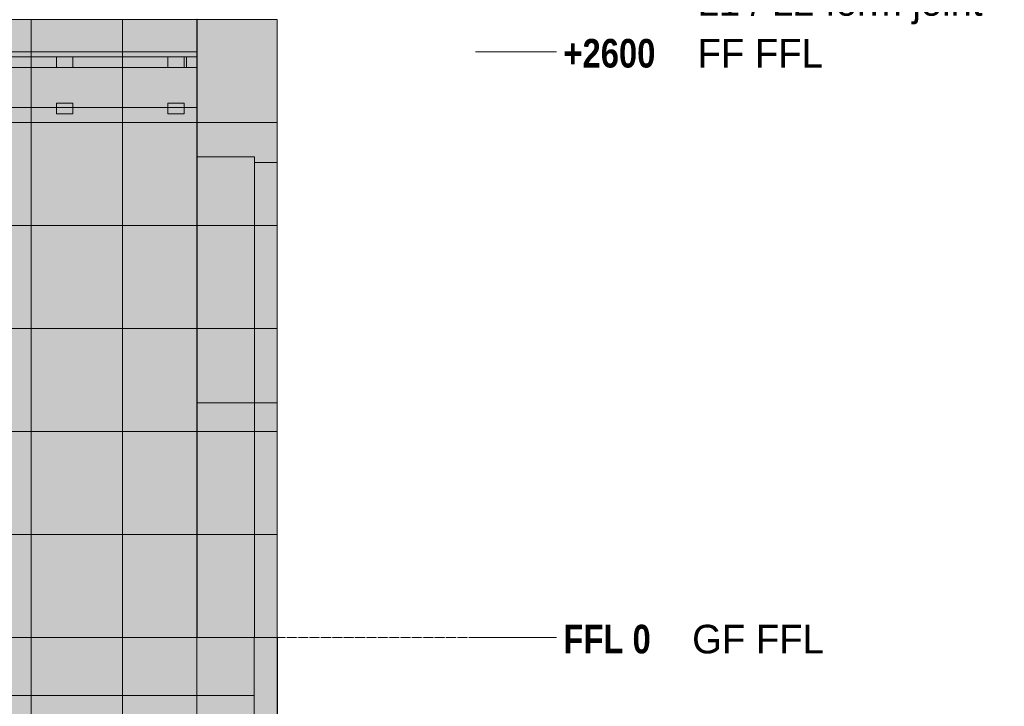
# Model space of a CAD drawing. Header units: millimetres. Extents: x -1900 to 11238, y -3965 to 7936.
# Tile 30 of 31: x 6849 to 11218, y -305 to 2743. Entities that reach past the tile are written whole.
import ezdxf

# ---------------------------------------------------------------- set-up
doc = ezdxf.new("R2010")
doc.units = ezdxf.units.MM
doc.linetypes.add('DASHED', pattern=[1.524, 1.27, -0.254])
for name, color, linetype in [('FILL-BELOW', 7, 'Continuous'), ('FILL-EPS', 7, 'Continuous'), ('FILL-LIGHT', 7, 'Continuous'), ('FILL-TIMBER', 7, 'Continuous'), ('LINE-C_2E8C94', 7, 'Continuous'), ('LINE-C_337880', 7, 'Continuous'), ('LINE-INK', 7, 'Continuous'), ('LINE-STEEL', 7, 'Continuous'), ('LINE-STEEL-DASH', 7, 'DASHED'), ('LINE-STEEL_GREY', 7, 'Continuous'), ('LINE-TIMBER_DK', 7, 'Continuous'), ('TEXT-STEEL', 7, 'Continuous')]:
    doc.layers.add(name, color=color, linetype=linetype)
doc.styles.add('OpenSansCondensed-Bold', font='OpenSansCondensed-Bold.ttf')

msp = doc.modelspace()

# ---------------------------------------------------------------- hatches: boundary and pattern name
at = {"layer": 'FILL-BELOW', "true_color": 0x8c8c91}
h = msp.add_hatch(color=256, dxfattribs=at)
h.dxf.hatch_style = 1
h.paths.add_polyline_path([(355.6, 2578), (355.6, 2578), (355.6, 2600), (2755.6, 2600), (2755.6, 2600), (5155.6, 2600), (5155.6, 2600), (7555.6, 2600), (7555.6, 2600), (7635.9, 2600), (7635.9, 2578), (7555.6, 2578), (5155.6, 2578), (5155.6, 2578), (2755.6, 2578), (2755.6, 2578), (355.6, 2578), (355.6, 2578)])
h = msp.add_hatch(color=256, dxfattribs=at)
h.dxf.hatch_style = 1
h.paths.add_polyline_path([(355.6, 2600), (1555.6, 2600), (2755.6, 2600), (5155.6, 2600), (6355.6, 2600), (7555.6, 2600), (7635.9, 2600), (7635.9, 2578), (7555.6, 2578), (5155.6, 2578), (2755.6, 2578), (1555.6, 2578), (355.6, 2578)])
h = msp.add_hatch(color=256, dxfattribs=at)
h.dxf.hatch_style = 1
h.paths.add_polyline_path([(355.6, 2600), (1555.6, 2600), (3955.6, 2600), (6355.6, 2600), (7555.6, 2600), (7635.9, 2600), (7635.9, 2578), (6355.6, 2578), (3955.6, 2578), (1555.6, 2578), (355.6, 2578)])
h = msp.add_hatch(color=256, dxfattribs=at)
h.dxf.hatch_style = 1
h.paths.add_polyline_path([(355.6, 2600), (1555.6, 2600), (2755.6, 2600), (5155.6, 2600), (6355.6, 2600), (7555.6, 2600), (7635.9, 2600), (7635.9, 2578), (7555.6, 2578), (5155.6, 2578), (2755.6, 2578), (1555.6, 2578), (355.6, 2578)])
h = msp.add_hatch(color=256, dxfattribs=at)
h.dxf.hatch_style = 1
h.paths.add_polyline_path([(355.6, 2600), (1555.6, 2600), (3955.6, 2600), (6355.6, 2600), (7555.6, 2600), (7635.9, 2600), (7635.9, 2578), (6355.6, 2578), (3955.6, 2578), (1555.6, 2578), (355.6, 2578)])
h = msp.add_hatch(color=256, dxfattribs=at)
h.dxf.hatch_style = 1
h.paths.add_polyline_path([(355.6, 2600), (1555.6, 2600), (2755.6, 2600), (5155.6, 2600), (6355.6, 2600), (7555.6, 2600), (7635.9, 2600), (7635.9, 2578), (7555.6, 2578), (5155.6, 2578), (2755.6, 2578), (1555.6, 2578), (355.6, 2578)])
h = msp.add_hatch(color=256, dxfattribs=at)
h.dxf.hatch_style = 1
h.paths.add_polyline_path([(355.6, 2600), (1555.6, 2600), (3955.6, 2600), (6355.6, 2600), (7555.6, 2600), (7635.9, 2600), (7635.9, 2578), (6355.6, 2578), (3955.6, 2578), (1555.6, 2578), (355.6, 2578)])
h = msp.add_hatch(color=256, dxfattribs=at)
h.dxf.hatch_style = 1
h.paths.add_polyline_path([(355.6, 2600), (1555.6, 2600), (2755.6, 2600), (5155.6, 2600), (6355.6, 2600), (7555.6, 2600), (7635.9, 2600), (7635.9, 2578), (7555.6, 2578), (5155.6, 2578), (2755.6, 2578), (1555.6, 2578), (355.6, 2578)])
h = msp.add_hatch(color=256, dxfattribs=at)
h.dxf.hatch_style = 1
h.paths.add_polyline_path([(355.6, 2600), (1555.6, 2600), (3955.6, 2600), (6355.6, 2600), (7555.6, 2600), (7635.9, 2600), (7635.9, 2578), (6355.6, 2578), (3955.6, 2578), (1555.6, 2578), (355.6, 2578)])
h = msp.add_hatch(color=256, dxfattribs=at)
h.dxf.hatch_style = 1
h.paths.add_polyline_path([(355.6, 2600), (6355.6, 2600), (7635.9, 2600), (7635.9, 2578), (1555.6, 2578), (355.6, 2578)])
h = msp.add_hatch(color=256, dxfattribs=at)
h.dxf.hatch_style = 1
h.paths.add_polyline_path([(355.6, 2578), (355.6, 2578), (355.6, 2600), (2755.6, 2600), (2755.6, 2600), (5155.6, 2600), (5155.6, 2600), (7555.6, 2600), (7555.6, 2600), (7635.9, 2600), (7635.9, 2578), (7555.6, 2578), (5155.6, 2578), (5155.6, 2578), (2755.6, 2578), (2755.6, 2578), (355.6, 2578), (355.6, 2578)])
h = msp.add_hatch(color=256, dxfattribs=at)
h.dxf.hatch_style = 1
h.paths.add_polyline_path([(355.6, 2600), (1555.6, 2600), (3955.6, 2600), (6355.6, 2600), (7555.6, 2600), (7635.9, 2600), (7635.9, 2578), (6355.6, 2578), (3955.6, 2578), (1555.6, 2578), (355.6, 2578)])
h = msp.add_hatch(color=256, dxfattribs=at)
h.dxf.hatch_style = 1
h.paths.add_polyline_path([(355.6, 2600), (1555.6, 2600), (2755.6, 2600), (5155.6, 2600), (6355.6, 2600), (7555.6, 2600), (7635.9, 2600), (7635.9, 2578), (7555.6, 2578), (5155.6, 2578), (2755.6, 2578), (1555.6, 2578), (355.6, 2578)])
h = msp.add_hatch(color=256, dxfattribs=at)
h.dxf.hatch_style = 1
h.paths.add_polyline_path([(355.6, 2600), (1555.6, 2600), (3955.6, 2600), (6355.6, 2600), (7555.6, 2600), (7635.9, 2600), (7635.9, 2578), (6355.6, 2578), (3955.6, 2578), (1555.6, 2578), (355.6, 2578)])
h = msp.add_hatch(color=256, dxfattribs=at)
h.dxf.hatch_style = 1
h.paths.add_polyline_path([(355.6, 2600), (1555.6, 2600), (2755.6, 2600), (5155.6, 2600), (6355.6, 2600), (7555.6, 2600), (7635.9, 2600), (7635.9, 2578), (7555.6, 2578), (5155.6, 2578), (2755.6, 2578), (1555.6, 2578), (355.6, 2578)])
h = msp.add_hatch(color=256, dxfattribs=at)
h.dxf.hatch_style = 1
h.paths.add_polyline_path([(355.6, 2600), (1555.6, 2600), (3955.6, 2600), (6355.6, 2600), (7555.6, 2600), (7635.9, 2600), (7635.9, 2578), (6355.6, 2578), (3955.6, 2578), (1555.6, 2578), (355.6, 2578)])
h = msp.add_hatch(color=256, dxfattribs=at)
h.dxf.hatch_style = 1
h.paths.add_polyline_path([(355.6, 2600), (1555.6, 2600), (2755.6, 2600), (5155.6, 2600), (6355.6, 2600), (7555.6, 2600), (7635.9, 2600), (7635.9, 2578), (7555.6, 2578), (5155.6, 2578), (2755.6, 2578), (1555.6, 2578), (355.6, 2578)])
h = msp.add_hatch(color=256, dxfattribs=at)
h.dxf.hatch_style = 1
h.paths.add_polyline_path([(355.6, 2600), (1555.6, 2600), (3955.6, 2600), (6355.6, 2600), (7555.6, 2600), (7635.9, 2600), (7635.9, 2578), (6355.6, 2578), (3955.6, 2578), (1555.6, 2578), (355.6, 2578)])
h = msp.add_hatch(color=256, dxfattribs=at)
h.dxf.hatch_style = 1
h.paths.add_polyline_path([(355.6, 2600), (1555.6, 2600), (2755.6, 2600), (5155.6, 2600), (6355.6, 2600), (7555.6, 2600), (7635.9, 2600), (7635.9, 2578), (7555.6, 2578), (5155.6, 2578), (2755.6, 2578), (1555.6, 2578), (355.6, 2578)])
h = msp.add_hatch(color=256, dxfattribs=at)
h.dxf.hatch_style = 1
h.paths.add_polyline_path([(355.6, 2600), (6355.6, 2600), (7635.9, 2600), (7635.9, 2578), (1555.6, 2578), (355.6, 2578)])
h = msp.add_hatch(color=256, dxfattribs=at)
h.dxf.hatch_style = 1
h.paths.add_polyline_path([(4278, 2600), (6355.6, 2600), (7555.6, 2600), (7635.9, 2600), (7635.9, 2578), (6355.6, 2578), (5155.6, 2578), (4278, 2578)])
h = msp.add_hatch(color=256, dxfattribs=at)
h.dxf.hatch_style = 1
h.paths.add_polyline_path([(4278, 2600), (6355.6, 2600), (7555.6, 2600), (7635.9, 2600), (7635.9, 2578), (6355.6, 2578), (5155.6, 2578), (4278, 2578)])
at = {"layer": 'FILL-EPS', "true_color": 0xccffff}
h = msp.add_hatch(color=256, dxfattribs=at)
h.dxf.hatch_style = 1
h.paths.add_polyline_path([(355.6, 0), (355.6, 2743.2), (7635.9, 2743.2), (7635.9, 2743.2), (7635.9, 2743.2), (7635.9, 0)])
h = msp.add_hatch(color=256, dxfattribs=at)
h.dxf.hatch_style = 1
h.paths.add_polyline_path([(355.6, 2743.2), (7635.9, 2743.2), (7635.9, 0), (355.6, 0)])
h = msp.add_hatch(color=256, dxfattribs=at)
h.dxf.hatch_style = 1
h.paths.add_polyline_path([(355.9, 0), (355.9, 0), (355.9, 2743.2), (7635.6, 2743.2), (7635.6, 2743.2), (7635.6, 2743.2), (7635.6, 0)])
h = msp.add_hatch(color=256, dxfattribs=at)
h.dxf.hatch_style = 1
h.paths.add_polyline_path([(355.9, 2743.2), (7635.6, 2743.2), (7635.6, 0), (7635.6, 0), (7635.6, 0), (355.9, 0)])
h = msp.add_hatch(color=256, dxfattribs=at)
h.dxf.hatch_style = 1
h.paths.add_polyline_path([(355.9, 0), (355.9, 0), (355.9, 2743.2), (7635.6, 2743.2), (7635.6, 2743.2), (7635.6, 2743.2), (7635.6, 0)])
h = msp.add_hatch(color=256, dxfattribs=at)
h.dxf.hatch_style = 1
h.paths.add_polyline_path([(355.9, 2743.2), (7635.6, 2743.2), (7635.6, 0), (7635.6, 0), (7635.6, 0), (355.9, 0)])
h = msp.add_hatch(color=256, dxfattribs=at)
h.dxf.hatch_style = 1
h.paths.add_polyline_path([(7635.7, 2744.8), (7635.9, 2743.2), (7991.5, 2743.2), (7991.5, 0), (7991.5, 0), (7991.5, 0), (7635.9, 0), (7635.9, 0), (7635.9, 0), (7635.6, 0), (7635.6, 2743.2), (7635.6, 2743.2), (7635.6, 2743.2), (7635.6, 2744.8)])
h = msp.add_hatch(color=256, dxfattribs=at)
h.dxf.hatch_style = 1
h.paths.add_polyline_path([(7635.6, 0), (7635.6, 2743.2), (7991.5, 2743.2), (7991.5, 0)])
h = msp.add_hatch(color=256, dxfattribs=at)
h.dxf.hatch_style = 1
h.paths.add_polyline_path([(7635.7, -1.6), (7635.6, -1.6), (7635.6, 2743.2), (7635.9, 2743.2), (7635.9, 2743.2), (7635.9, 2743.2), (7991.5, 2743.2), (7991.5, 2743.2), (7991.5, 0), (7635.9, 0)])
h = msp.add_hatch(color=256, dxfattribs=at)
h.dxf.hatch_style = 1
h.paths.add_polyline_path([(7635.9, 2743.2), (7635.9, 2741.6), (7635.8, 2741.6), (7635.7, 2741.6), (7635.7, 2741.6)])
h = msp.add_hatch(color=256, dxfattribs=at)
h.dxf.hatch_style = 1
h.paths.add_polyline_path([(7635.6, 2743.2), (7991.5, 2743.2), (7991.5, 0), (7635.6, 0)])
h = msp.add_hatch(color=256, dxfattribs=at)
h.dxf.hatch_style = 1
h.paths.add_polyline_path([(7635.9, 0), (7635.9, 0), (7635.9, 2743.2), (7991.5, 2743.2), (7991.5, 2743.2), (7991.5, 0)])
h = msp.add_hatch(color=256, dxfattribs=at)
h.dxf.hatch_style = 1
h.paths.add_polyline_path([(7635.9, 2743.2), (7991.5, 2743.2), (7991.5, 0), (7991.5, 0), (7635.9, 0), (7635.9, 2743.2)])
h = msp.add_hatch(color=256, dxfattribs=at)
h.dxf.hatch_style = 1
h.paths.add_polyline_path([(7635.9, 2134.1), (7891, 2134.1), (7891, 1041.8), (7635.9, 1041.8)])
h = msp.add_hatch(color=256, dxfattribs=at)
h.dxf.hatch_style = 1
h.paths.add_polyline_path([(7635.9, 1041.8), (7635.9, 2134.1), (7891, 2134.1), (7891, 1041.8)])
h = msp.add_hatch(color=256, dxfattribs=at)
h.dxf.hatch_style = 1
h.paths.add_polyline_path([(7635.9, 2134.1), (7891, 2134.1), (7891, 1041.8), (7635.9, 1041.8)])
h = msp.add_hatch(color=256, dxfattribs=at)
h.dxf.hatch_style = 1
h.paths.add_polyline_path([(7635.9, 1041.8), (7635.9, 2134.1), (7891, 2134.1), (7891, 1041.8)])
h = msp.add_hatch(color=256, dxfattribs=at)
h.dxf.hatch_style = 1
h.paths.add_polyline_path([(7635.9, 2134.1), (7891, 2134.1), (7891, 0), (7635.9, 0)])
h = msp.add_hatch(color=256, dxfattribs=at)
h.dxf.hatch_style = 1
h.paths.add_polyline_path([(7635.9, 0), (7635.9, 2134.1), (7891, 2134.1), (7891, 0)])
h = msp.add_hatch(color=256, dxfattribs=at)
h.dxf.hatch_style = 1
h.paths.add_polyline_path([(7635.9, 2134.1), (7891, 2134.1), (7891, 0), (7635.9, 0)])
h = msp.add_hatch(color=256, dxfattribs=at)
h.dxf.hatch_style = 1
h.paths.add_polyline_path([(7635.9, 0), (7635.9, 2134.1), (7891, 2134.1), (7891, 0)])
h = msp.add_hatch(color=256, dxfattribs=at)
h.dxf.hatch_style = 1
h.paths.add_polyline_path([(7635.9, 2134.1), (7891, 2134.1), (7891, 1041.8), (7635.9, 1041.8)])
h = msp.add_hatch(color=256, dxfattribs=at)
h.dxf.hatch_style = 1
h.paths.add_polyline_path([(7635.9, 1041.8), (7635.9, 2134.1), (7891, 2134.1), (7891, 1041.8)])
h = msp.add_hatch(color=256, dxfattribs=at)
h.dxf.hatch_style = 1
h.paths.add_polyline_path([(7635.9, 2134.1), (7891, 2134.1), (7891, 1041.8), (7635.9, 1041.8)])
h = msp.add_hatch(color=256, dxfattribs=at)
h.dxf.hatch_style = 1
h.paths.add_polyline_path([(7635.9, 1041.8), (7635.9, 2134.1), (7891, 2134.1), (7891, 1041.8)])
h = msp.add_hatch(color=256, dxfattribs=at)
h.dxf.hatch_style = 1
h.paths.add_polyline_path([(7891, 2109.1), (7991.5, 2109.1), (7991.5, 1041.8), (7991.5, 1041.8), (7891, 1041.8), (7891, 2109.1)])
h = msp.add_hatch(color=256, dxfattribs=at)
h.dxf.hatch_style = 1
h.paths.add_polyline_path([(7891, 1041.8), (7891, 1041.8), (7891, 2109.1), (7991.5, 2109.1), (7991.5, 2109.1), (7991.5, 1041.8)])
h = msp.add_hatch(color=256, dxfattribs=at)
h.dxf.hatch_style = 1
h.paths.add_polyline_path([(7891, 2109.1), (7991.5, 2109.1), (7991.5, 1041.8), (7991.5, 1041.8), (7891, 1041.8), (7891, 2109.1)])
h = msp.add_hatch(color=256, dxfattribs=at)
h.dxf.hatch_style = 1
h.paths.add_polyline_path([(7891, 1041.8), (7891, 1041.8), (7891, 2109.1), (7991.5, 2109.1), (7991.5, 2109.1), (7991.5, 1041.8)])
h = msp.add_hatch(color=256, dxfattribs=at)
h.dxf.hatch_style = 1
h.paths.add_polyline_path([(7891, 2109.1), (7991.5, 2109.1), (7991.5, 0), (7991.5, 0), (7891, 0)])
h = msp.add_hatch(color=256, dxfattribs=at)
h.dxf.hatch_style = 1
h.paths.add_polyline_path([(7891, 0), (7891, 0), (7891, 2109.1), (7991.5, 2109.1), (7991.5, 0)])
h = msp.add_hatch(color=256, dxfattribs=at)
h.dxf.hatch_style = 1
h.paths.add_polyline_path([(7891, 2109.1), (7991.5, 2109.1), (7991.5, 0), (7991.5, 0), (7891, 0)])
h = msp.add_hatch(color=256, dxfattribs=at)
h.dxf.hatch_style = 1
h.paths.add_polyline_path([(7891, 0), (7891, 0), (7891, 2109.1), (7991.5, 2109.1), (7991.5, 0)])
h = msp.add_hatch(color=256, dxfattribs=at)
h.dxf.hatch_style = 1
h.paths.add_polyline_path([(7891, 2109.1), (7991.5, 2109.1), (7991.5, 1041.8), (7991.5, 1041.8), (7891, 1041.8), (7891, 2109.1)])
h = msp.add_hatch(color=256, dxfattribs=at)
h.dxf.hatch_style = 1
h.paths.add_polyline_path([(7891, 1041.8), (7891, 1041.8), (7891, 2109.1), (7991.5, 2109.1), (7991.5, 2109.1), (7991.5, 1041.8)])
h = msp.add_hatch(color=256, dxfattribs=at)
h.dxf.hatch_style = 1
h.paths.add_polyline_path([(7891, 2109.1), (7991.5, 2109.1), (7991.5, 1041.8), (7991.5, 1041.8), (7891, 1041.8), (7891, 2109.1)])
h = msp.add_hatch(color=256, dxfattribs=at)
h.dxf.hatch_style = 1
h.paths.add_polyline_path([(7891, 1041.8), (7891, 1041.8), (7891, 2109.1), (7991.5, 2109.1), (7991.5, 2109.1), (7991.5, 1041.8)])
h = msp.add_hatch(color=256, dxfattribs=at)
h.dxf.hatch_style = 1
h.paths.add_polyline_path([(355.9, -457.2), (355.9, -457.2), (355.9, 0), (7635.6, 0), (7635.6, 0), (7635.6, -457.2), (355.9, -457.2), (355.9, -457.2)])
h = msp.add_hatch(color=256, dxfattribs=at)
h.dxf.hatch_style = 1
h.paths.add_polyline_path([(355.9, 0), (355.9, 0), (355.9, 0), (355.9, 0), (455.4, 0), (457.4, 0), (457.4, 0), (7635.6, 0), (7635.6, -457.2), (457.4, -457.2), (457.4, -457.2), (457.4, -457.2), (355.9, -457.2)])
h = msp.add_hatch(color=256, dxfattribs=at)
h.dxf.hatch_style = 1
h.paths.add_polyline_path([(355.9, -457.2), (355.9, -457.2), (355.9, 0), (457.5, 0), (457.5, 0), (7635.6, 0), (7635.6, 0), (7635.6, -457.2), (457.5, -457.2), (457.5, -457.2)])
h = msp.add_hatch(color=256, dxfattribs=at)
h.dxf.hatch_style = 1
h.paths.add_polyline_path([(355.9, 0), (7635.6, 0), (7635.6, -457.2), (355.9, -457.2)])
h = msp.add_hatch(color=256, dxfattribs=at)
h.dxf.hatch_style = 1
h.paths.add_polyline_path([(7635.6, -457.2), (7635.6, 0), (7991.5, 0), (7991.5, 0), (7991.5, -457.2)])
h = msp.add_hatch(color=256, dxfattribs=at)
h.dxf.hatch_style = 1
h.paths.add_polyline_path([(7635.6, 0), (7889.9, 0), (7889.9, -457.2), (7889.9, -457.2), (7635.6, -457.2), (7635.6, 0)])
h = msp.add_hatch(color=256, dxfattribs=at)
h.dxf.hatch_style = 1
h.paths.add_polyline_path([(7635.6, -457.2), (7635.6, -457.2), (7635.6, 0), (7889.9, 0), (7889.9, 0), (7889.9, -457.2)])
h = msp.add_hatch(color=256, dxfattribs=at)
h.dxf.hatch_style = 1
h.paths.add_polyline_path([(7635.6, 0), (7991.5, 0), (7991.5, -457.2), (7635.6, -457.2)])
h = msp.add_hatch(color=256, dxfattribs=at)
h.dxf.hatch_style = 1
h.paths.add_polyline_path([(7889.9, 0), (7991.5, 0), (7991.5, -457.2), (7991.5, -457.2), (7889.9, -457.2), (7889.9, 0)])
h = msp.add_hatch(color=256, dxfattribs=at)
h.dxf.hatch_style = 1
h.paths.add_polyline_path([(7889.9, -457.2), (7889.9, -457.2), (7889.9, 0), (7991.5, 0), (7991.5, 0), (7991.5, -457.2)])
h = msp.add_hatch(color=256, dxfattribs=at)
h.dxf.hatch_style = 1
h.paths.add_polyline_path([(7889.9, 0), (7991.5, 0), (7991.5, -457.2), (7991.5, -457.2), (7889.9, -457.2), (7889.9, 0)])
h = msp.add_hatch(color=256, dxfattribs=at)
h.dxf.hatch_style = 1
h.paths.add_polyline_path([(7889.9, -457.2), (7889.9, 0), (7991.5, 0), (7991.5, -457.2)])
at = {"layer": 'FILL-EPS', "true_color": 0xc0f0f0}
h = msp.add_hatch(color=256, dxfattribs=at)
h.dxf.hatch_style = 1
h.paths.add_polyline_path([(7991.5, 0), (7991.5, 0), (7991.5, 1.6), (7991.8, 1.6), (7991.8, 0), (7992.4, 0), (7992.4, -457.2), (7992.4, -457.2), (7992.4, -458.8), (7991.8, -458.8), (7991.8, -457.2), (7991.5, -457.2), (7991.5, 0)])
h = msp.add_hatch(color=256, dxfattribs=at)
h.dxf.hatch_style = 1
h.paths.add_polyline_path([(7991.5, -457.2), (7991.5, -457.2), (7991.5, -457.2), (7991.5, 0), (7992.4, 0), (7992.4, 0), (7992.4, -457.2), (7991.5, -457.2)])
at = {"layer": 'FILL-LIGHT', "true_color": 0xdbdbde}
h = msp.add_hatch(color=256, dxfattribs=at)
h.dxf.hatch_style = 1
h.paths.add_polyline_path([(101.6, -257.2), (101.6, 0), (7889.9, 0), (7889.9, -257.2), (101.6, -257.2)])
h = msp.add_hatch(color=256, dxfattribs=at)
h.dxf.hatch_style = 1
h.paths.add_polyline_path([(101.6, 0), (7889.9, 0), (7889.9, -257.2), (101.6, -257.2)])
at = {"layer": 'FILL-TIMBER', "true_color": 0xedd6a8}
h = msp.add_hatch(color=256, dxfattribs=at)
h.dxf.hatch_style = 1
h.paths.add_polyline_path([(355.6, 2578), (402.6, 2578), (402.6, 2531), (7588.9, 2531), (7588.9, 2578), (7588.9, 2578), (7588.9, 2578), (7588.9, 2578), (7635.9, 2578), (7635.9, 2531), (7635.9, 2428), (7635.9, 2428), (7635.9, 2353), (355.6, 2353), (355.6, 2353)])
h = msp.add_hatch(color=256, dxfattribs=at)
h.dxf.hatch_style = 1
h.paths.add_polyline_path([(355.6, 2428), (355.6, 2428), (355.6, 2531), (355.6, 2578), (402.6, 2578), (402.6, 2531), (7588.9, 2531), (7588.9, 2578), (7635.9, 2578), (7635.9, 2578), (7635.9, 2578), (7635.9, 2578), (7635.9, 2353), (7635.9, 2353), (355.6, 2353)])
h = msp.add_hatch(color=256, dxfattribs=at)
h.dxf.hatch_style = 1
h.paths.add_polyline_path([(4278, 2531), (7588.9, 2531), (7588.9, 2578), (7635.9, 2578), (7635.9, 2578), (7635.9, 2578), (7635.9, 2578), (7635.9, 2353), (4278, 2353)])
h = msp.add_hatch(color=256, dxfattribs=at)
h.dxf.hatch_style = 1
h.paths.add_polyline_path([(4278, 2353), (4278, 2531), (7588.9, 2531), (7588.9, 2578), (7588.9, 2578), (7588.9, 2578), (7588.9, 2578), (7635.9, 2578), (7635.9, 2531), (7635.9, 2428), (7635.9, 2428), (7635.9, 2353)])
h = msp.add_hatch(color=256, dxfattribs=at)
h.dxf.hatch_style = 1
h.paths.add_polyline_path([(7012.6, 2531), (7012.6, 2578), (7084.6, 2578), (7084.6, 2531)])
h = msp.add_hatch(color=256, dxfattribs=at)
h.dxf.hatch_style = 1
h.paths.add_polyline_path([(7012.6, 2578), (7084.6, 2578), (7084.6, 2531), (7012.6, 2531)])
h = msp.add_hatch(color=256, dxfattribs=at)
h.dxf.hatch_style = 1
h.paths.add_polyline_path([(7012.6, 2531), (7012.6, 2578), (7084.6, 2578), (7084.6, 2531)])
h = msp.add_hatch(color=256, dxfattribs=at)
h.dxf.hatch_style = 1
h.paths.add_polyline_path([(7012.6, 2578), (7084.6, 2578), (7084.6, 2531), (7012.6, 2531)])
h = msp.add_hatch(color=256, dxfattribs=at)
h.dxf.hatch_style = 1
h.paths.add_polyline_path([(7012.6, 2531), (7012.6, 2578), (7084.6, 2578), (7084.6, 2531)])
h = msp.add_hatch(color=256, dxfattribs=at)
h.dxf.hatch_style = 1
h.paths.add_polyline_path([(7012.6, 2531), (7012.6, 2578), (7084.6, 2578), (7084.6, 2531)])
h = msp.add_hatch(color=256, dxfattribs=at)
h.dxf.hatch_style = 1
h.paths.add_polyline_path([(7012.6, 2578), (7084.6, 2578), (7084.6, 2531), (7012.6, 2531)])
h = msp.add_hatch(color=256, dxfattribs=at)
h.dxf.hatch_style = 1
h.paths.add_polyline_path([(7506.9, 2531), (7506.9, 2578), (7578.9, 2578), (7578.9, 2531)])
h = msp.add_hatch(color=256, dxfattribs=at)
h.dxf.hatch_style = 1
h.paths.add_polyline_path([(7506.9, 2578), (7578.9, 2578), (7578.9, 2531), (7506.9, 2531)])
h = msp.add_hatch(color=256, dxfattribs=at)
h.dxf.hatch_style = 1
h.paths.add_polyline_path([(7506.9, 2531), (7506.9, 2578), (7578.9, 2578), (7578.9, 2531)])
h = msp.add_hatch(color=256, dxfattribs=at)
h.dxf.hatch_style = 1
h.paths.add_polyline_path([(7506.9, 2578), (7578.9, 2578), (7578.9, 2531), (7506.9, 2531)])
h = msp.add_hatch(color=256, dxfattribs=at)
h.dxf.hatch_style = 1
h.paths.add_polyline_path([(7506.9, 2531), (7506.9, 2578), (7578.9, 2578), (7578.9, 2531)])
h = msp.add_hatch(color=256, dxfattribs=at)
h.dxf.hatch_style = 1
h.paths.add_polyline_path([(7506.9, 2531), (7506.9, 2578), (7578.9, 2578), (7578.9, 2531)])
h = msp.add_hatch(color=256, dxfattribs=at)
h.dxf.hatch_style = 1
h.paths.add_polyline_path([(7506.9, 2578), (7578.9, 2578), (7578.9, 2531), (7506.9, 2531)])
h = msp.add_hatch(color=256, dxfattribs=at)
h.dxf.hatch_style = 1
h.paths.add_polyline_path([(355.6, 2531), (355.6, 2531), (7635.9, 2531), (7635.9, 2353), (7635.9, 2353), (355.6, 2353)])
h = msp.add_hatch(color=256, dxfattribs=at)
h.dxf.hatch_style = 1
h.paths.add_polyline_path([(355.6, 2353), (355.6, 2531), (7635.9, 2531), (7635.9, 2531), (7635.9, 2353), (355.6, 2353)])
h = msp.add_hatch(color=256, dxfattribs=at)
h.dxf.hatch_style = 1
h.paths.add_polyline_path([(4278, 2353), (4278, 2531), (7635.9, 2531), (7635.9, 2353)])
h = msp.add_hatch(color=256, dxfattribs=at)
h.dxf.hatch_style = 1
h.paths.add_polyline_path([(4278, 2531), (7635.9, 2531), (7635.9, 2353), (4278, 2353)])
h = msp.add_hatch(color=256, dxfattribs=at)
h.dxf.hatch_style = 1
h.paths.add_polyline_path([(7012.6, 2325), (7012.6, 2372), (7084.6, 2372), (7084.6, 2325)])
h = msp.add_hatch(color=256, dxfattribs=at)
h.dxf.hatch_style = 1
h.paths.add_polyline_path([(7012.6, 2372), (7084.6, 2372), (7084.6, 2325), (7012.6, 2325)])
h = msp.add_hatch(color=256, dxfattribs=at)
h.dxf.hatch_style = 1
h.paths.add_polyline_path([(7012.6, 2325), (7012.6, 2372), (7084.6, 2372), (7084.6, 2325)])
h = msp.add_hatch(color=256, dxfattribs=at)
h.dxf.hatch_style = 1
h.paths.add_polyline_path([(7012.6, 2372), (7084.6, 2372), (7084.6, 2325), (7012.6, 2325)])
h = msp.add_hatch(color=256, dxfattribs=at)
h.dxf.hatch_style = 1
h.paths.add_polyline_path([(7012.6, 2325), (7012.6, 2372), (7084.6, 2372), (7084.6, 2325)])
h = msp.add_hatch(color=256, dxfattribs=at)
h.dxf.hatch_style = 1
h.paths.add_polyline_path([(7012.6, 2325), (7012.6, 2372), (7084.6, 2372), (7084.6, 2325)])
h = msp.add_hatch(color=256, dxfattribs=at)
h.dxf.hatch_style = 1
h.paths.add_polyline_path([(7012.6, 2372), (7084.6, 2372), (7084.6, 2325), (7012.6, 2325)])
h = msp.add_hatch(color=256, dxfattribs=at)
h.dxf.hatch_style = 1
h.paths.add_polyline_path([(7506.9, 2325), (7506.9, 2372), (7578.9, 2372), (7578.9, 2325)])
h = msp.add_hatch(color=256, dxfattribs=at)
h.dxf.hatch_style = 1
h.paths.add_polyline_path([(7506.9, 2372), (7578.9, 2372), (7578.9, 2325), (7506.9, 2325)])
h = msp.add_hatch(color=256, dxfattribs=at)
h.dxf.hatch_style = 1
h.paths.add_polyline_path([(7506.9, 2325), (7506.9, 2372), (7578.9, 2372), (7578.9, 2325)])
h = msp.add_hatch(color=256, dxfattribs=at)
h.dxf.hatch_style = 1
h.paths.add_polyline_path([(7506.9, 2372), (7578.9, 2372), (7578.9, 2325), (7506.9, 2325)])
h = msp.add_hatch(color=256, dxfattribs=at)
h.dxf.hatch_style = 1
h.paths.add_polyline_path([(7506.9, 2325), (7506.9, 2372), (7578.9, 2372), (7578.9, 2325)])
h = msp.add_hatch(color=256, dxfattribs=at)
h.dxf.hatch_style = 1
h.paths.add_polyline_path([(7506.9, 2325), (7506.9, 2372), (7578.9, 2372), (7578.9, 2325)])
h = msp.add_hatch(color=256, dxfattribs=at)
h.dxf.hatch_style = 1
h.paths.add_polyline_path([(7506.9, 2372), (7578.9, 2372), (7578.9, 2325), (7506.9, 2325)])

# ---------------------------------------------------------------- linework, layer by layer
at = {"layer": 'LINE-C_2E8C94', "lineweight": 5}
for points in [[(355.6, 0), (355.6, 2743.2), (7635.9, 2743.2), (7635.9, 2743.2), (7635.9, 2743.2), (7635.9, 0)], [(355.6, 2743.2), (7635.9, 2743.2), (7635.9, 0), (355.6, 0)], [(355.9, 0), (355.9, 0), (355.9, 2743.2), (7635.6, 2743.2), (7635.6, 2743.2), (7635.6, 2743.2), (7635.6, 0)], [(355.9, 2743.2), (7635.6, 2743.2), (7635.6, 0), (7635.6, 0), (7635.6, 0), (355.9, 0)], [(355.9, 0), (355.9, 0), (355.9, 2743.2), (7635.6, 2743.2), (7635.6, 2743.2), (7635.6, 2743.2), (7635.6, 0)], [(355.9, 2743.2), (7635.6, 2743.2), (7635.6, 0), (7635.6, 0), (7635.6, 0), (355.9, 0)], [(7635.7, 2744.8), (7635.9, 2743.2), (7991.5, 2743.2), (7991.5, 0), (7991.5, 0), (7991.5, 0), (7635.9, 0), (7635.9, 0), (7635.9, 0), (7635.6, 0), (7635.6, 2743.2), (7635.6, 2743.2), (7635.6, 2743.2), (7635.6, 2744.8)], [(7635.6, 0), (7635.6, 2743.2), (7991.5, 2743.2), (7991.5, 0)], [(7635.7, -1.6), (7635.6, -1.6), (7635.6, 2743.2), (7635.9, 2743.2), (7635.9, 2743.2), (7635.9, 2743.2), (7991.5, 2743.2), (7991.5, 2743.2), (7991.5, 0), (7635.9, 0)], [(7635.9, 2743.2), (7635.9, 2741.6), (7635.8, 2741.6), (7635.7, 2741.6), (7635.7, 2741.6)], [(7635.6, 2743.2), (7991.5, 2743.2), (7991.5, 0), (7635.6, 0)], [(7635.9, 0), (7635.9, 0), (7635.9, 2743.2), (7991.5, 2743.2), (7991.5, 2743.2), (7991.5, 0)], [(7635.9, 2743.2), (7991.5, 2743.2), (7991.5, 0), (7991.5, 0), (7635.9, 0), (7635.9, 2743.2)], [(7635.9, 2134.1), (7891, 2134.1), (7891, 1041.8), (7635.9, 1041.8)], [(7635.9, 1041.8), (7635.9, 2134.1), (7891, 2134.1), (7891, 1041.8)], [(7635.9, 2134.1), (7891, 2134.1), (7891, 1041.8), (7635.9, 1041.8)], [(7635.9, 1041.8), (7635.9, 2134.1), (7891, 2134.1), (7891, 1041.8)], [(7635.9, 2134.1), (7891, 2134.1), (7891, 0), (7635.9, 0)], [(7635.9, 0), (7635.9, 2134.1), (7891, 2134.1), (7891, 0)], [(7635.9, 2134.1), (7891, 2134.1), (7891, 0), (7635.9, 0)], [(7635.9, 0), (7635.9, 2134.1), (7891, 2134.1), (7891, 0)], [(7635.9, 2134.1), (7891, 2134.1), (7891, 1041.8), (7635.9, 1041.8)], [(7635.9, 1041.8), (7635.9, 2134.1), (7891, 2134.1), (7891, 1041.8)], [(7635.9, 2134.1), (7891, 2134.1), (7891, 1041.8), (7635.9, 1041.8)], [(7635.9, 1041.8), (7635.9, 2134.1), (7891, 2134.1), (7891, 1041.8)], [(7891, 2109.1), (7991.5, 2109.1), (7991.5, 1041.8), (7991.5, 1041.8), (7891, 1041.8), (7891, 2109.1)], [(7891, 1041.8), (7891, 1041.8), (7891, 2109.1), (7991.5, 2109.1), (7991.5, 2109.1), (7991.5, 1041.8)], [(7891, 2109.1), (7991.5, 2109.1), (7991.5, 1041.8), (7991.5, 1041.8), (7891, 1041.8), (7891, 2109.1)], [(7891, 1041.8), (7891, 1041.8), (7891, 2109.1), (7991.5, 2109.1), (7991.5, 2109.1), (7991.5, 1041.8)], [(7891, 2109.1), (7991.5, 2109.1), (7991.5, 0), (7991.5, 0), (7891, 0)], [(7891, 0), (7891, 0), (7891, 2109.1), (7991.5, 2109.1), (7991.5, 0)], [(7891, 2109.1), (7991.5, 2109.1), (7991.5, 0), (7991.5, 0), (7891, 0)], [(7891, 0), (7891, 0), (7891, 2109.1), (7991.5, 2109.1), (7991.5, 0)], [(7891, 2109.1), (7991.5, 2109.1), (7991.5, 1041.8), (7991.5, 1041.8), (7891, 1041.8), (7891, 2109.1)], [(7891, 1041.8), (7891, 1041.8), (7891, 2109.1), (7991.5, 2109.1), (7991.5, 2109.1), (7991.5, 1041.8)], [(7891, 2109.1), (7991.5, 2109.1), (7991.5, 1041.8), (7991.5, 1041.8), (7891, 1041.8), (7891, 2109.1)], [(7891, 1041.8), (7891, 1041.8), (7891, 2109.1), (7991.5, 2109.1), (7991.5, 2109.1), (7991.5, 1041.8)], [(355.9, -457.2), (355.9, -457.2), (355.9, 0), (7635.6, 0), (7635.6, 0), (7635.6, -457.2), (355.9, -457.2), (355.9, -457.2)], [(355.9, 0), (355.9, 0), (355.9, 0), (355.9, 0), (455.4, 0), (457.4, 0), (457.4, 0), (7635.6, 0), (7635.6, -457.2), (457.4, -457.2), (457.4, -457.2), (457.4, -457.2), (355.9, -457.2)], [(355.9, -457.2), (355.9, -457.2), (355.9, 0), (457.5, 0), (457.5, 0), (7635.6, 0), (7635.6, 0), (7635.6, -457.2), (457.5, -457.2), (457.5, -457.2)], [(355.9, 0), (7635.6, 0), (7635.6, -457.2), (355.9, -457.2)], [(7635.6, -457.2), (7635.6, 0), (7991.5, 0), (7991.5, 0), (7991.5, -457.2)], [(7635.6, 0), (7889.9, 0), (7889.9, -457.2), (7889.9, -457.2), (7635.6, -457.2), (7635.6, 0)], [(7635.6, -457.2), (7635.6, -457.2), (7635.6, 0), (7889.9, 0), (7889.9, 0), (7889.9, -457.2)], [(7635.6, 0), (7991.5, 0), (7991.5, -457.2), (7635.6, -457.2)], [(7889.9, 0), (7991.5, 0), (7991.5, -457.2), (7991.5, -457.2), (7889.9, -457.2), (7889.9, 0)], [(7889.9, -457.2), (7889.9, -457.2), (7889.9, 0), (7991.5, 0), (7991.5, 0), (7991.5, -457.2)], [(7889.9, 0), (7991.5, 0), (7991.5, -457.2), (7991.5, -457.2), (7889.9, -457.2), (7889.9, 0)], [(7889.9, -457.2), (7889.9, 0), (7991.5, 0), (7991.5, -457.2)], [(7991.5, 0), (7991.5, 0), (7991.5, 1.6), (7991.8, 1.6), (7991.8, 0), (7992.4, 0), (7992.4, -457.2), (7992.4, -457.2), (7992.4, -458.8), (7991.8, -458.8), (7991.8, -457.2), (7991.5, -457.2), (7991.5, 0)], [(7991.5, -457.2), (7991.5, -457.2), (7991.5, -457.2), (7991.5, 0), (7992.4, 0), (7992.4, 0), (7992.4, -457.2), (7991.5, -457.2)]]:
    msp.add_lwpolyline(points, close=True, dxfattribs=at)
at = {"layer": 'LINE-C_337880', "lineweight": 5}
for p, q in [((6899.3, 2286), (6899.3, 2742.2)), ((6899.3, 2286), (6899.3, 2742.2)), ((7305.7, 2286), (7305.7, 2742.2)), ((7305.7, 2286), (7305.7, 2742.2)), ((4867.3, 2286), (6899.3, 2286)), ((4867.3, 2286), (6899.3, 2286)), ((4867.3, 2286), (6899.3, 2286)), ((4867.3, 2286), (6899.3, 2286)), ((5638.8, 2286), (7634.9, 2286)), ((5638.8, 2286), (7634.9, 2286)), ((6899.3, 2286), (7305.7, 2286)), ((6899.3, 2286), (7305.7, 2286)), ((6899.3, 1828.8), (6899.3, 2286)), ((6899.3, 2286), (7305.7, 2286)), ((6899.3, 1828.8), (6899.3, 2286)), ((6899.3, 2286), (7305.7, 2286)), ((7305.7, 1828.8), (7305.7, 2286)), ((7305.7, 2286), (7634.6, 2286)), ((7305.7, 1828.8), (7305.7, 2286)), ((7305.7, 2286), (7634.6, 2286)), ((7305.7, 2286), (7634.6, 2286)), ((7305.7, 2286), (7634.6, 2286)), ((7636.7, 2286), (7990.5, 2286)), ((7636.7, 2286), (7990.5, 2286)), ((7636.7, 2286), (7990.5, 2286)), ((7636.7, 2286), (7990.5, 2286)), ((7636.9, 2286), (7990.5, 2286)), ((7636.9, 2286), (7990.5, 2286)), ((4867.3, 1828.8), (6899.3, 1828.8)), ((4867.3, 1828.8), (6899.3, 1828.8)), ((4867.3, 1828.8), (6899.3, 1828.8)), ((4867.3, 1828.8), (6899.3, 1828.8)), ((5638.8, 1828.8), (7634.9, 1828.8)), ((5638.8, 1828.8), (7634.9, 1828.8)), ((6899.3, 1371.6), (6899.3, 1828.8)), ((6899.3, 1828.8), (7305.7, 1828.8)), ((6899.3, 1371.6), (6899.3, 1828.8)), ((6899.3, 1828.8), (7305.7, 1828.8)), ((6899.3, 1828.8), (7305.7, 1828.8)), ((6899.3, 1828.8), (7305.7, 1828.8)), ((7305.7, 1828.8), (7634.6, 1828.8)), ((7305.7, 1828.8), (7634.6, 1828.8)), ((7305.7, 1371.6), (7305.7, 1828.8)), ((7305.7, 1828.8), (7634.6, 1828.8)), ((7305.7, 1371.6), (7305.7, 1828.8)), ((7305.7, 1828.8), (7634.6, 1828.8)), ((7636.7, 1828.8), (7990.5, 1828.8)), ((7636.7, 1828.8), (7990.5, 1828.8)), ((7636.7, 1828.8), (7990.5, 1828.8)), ((7636.7, 1828.8), (7990.5, 1828.8)), ((7636.9, 1828.8), (7990.5, 1828.8)), ((7636.9, 1828.8), (7890, 1828.8)), ((7636.9, 1828.8), (7890, 1828.8)), ((7636.9, 1828.8), (7890, 1828.8)), ((7636.9, 1828.8), (7890, 1828.8)), ((7636.9, 1828.8), (7890, 1828.8)), ((7636.9, 1828.8), (7890, 1828.8)), ((7636.9, 1828.8), (7890, 1828.8)), ((7636.9, 1828.8), (7890, 1828.8)), ((7636.9, 1828.8), (7890, 1828.8)), ((7636.9, 1828.8), (7890, 1828.8)), ((7636.9, 1828.8), (7890, 1828.8)), ((7636.9, 1828.8), (7890, 1828.8)), ((7636.9, 1828.8), (7990.5, 1828.8)), ((7892, 1828.8), (7990.5, 1828.8)), ((7892, 1828.8), (7990.5, 1828.8)), ((7892, 1828.8), (7990.5, 1828.8)), ((7892, 1828.8), (7990.5, 1828.8)), ((7892, 1828.8), (7990.5, 1828.8)), ((7892, 1828.8), (7990.5, 1828.8)), ((7892, 1828.8), (7990.5, 1828.8)), ((7892, 1828.8), (7990.5, 1828.8)), ((7892, 1828.8), (7990.5, 1828.8)), ((7892, 1828.8), (7990.5, 1828.8)), ((7892, 1828.8), (7990.5, 1828.8)), ((7892, 1828.8), (7990.5, 1828.8)), ((4867.3, 1371.6), (6899.3, 1371.6)), ((4867.3, 1371.6), (6899.3, 1371.6)), ((4867.3, 1371.6), (6899.3, 1371.6)), ((4867.3, 1371.6), (6899.3, 1371.6)), ((5638.8, 1371.6), (7634.9, 1371.6)), ((5638.8, 1371.6), (7634.9, 1371.6)), ((6899.3, 1371.6), (7305.7, 1371.6)), ((6899.3, 1371.6), (7305.7, 1371.6)), ((6899.3, 914.4), (6899.3, 1371.6)), ((6899.3, 1371.6), (7305.7, 1371.6)), ((6899.3, 914.4), (6899.3, 1371.6)), ((6899.3, 1371.6), (7305.7, 1371.6)), ((7305.7, 914.4), (7305.7, 1371.6)), ((7305.7, 1371.6), (7634.6, 1371.6)), ((7305.7, 914.4), (7305.7, 1371.6)), ((7305.7, 1371.6), (7634.6, 1371.6)), ((7305.7, 1371.6), (7634.6, 1371.6)), ((7305.7, 1371.6), (7634.6, 1371.6)), ((7636.7, 1371.6), (7990.5, 1371.6)), ((7636.7, 1371.6), (7990.5, 1371.6)), ((7636.7, 1371.6), (7990.5, 1371.6)), ((7636.7, 1371.6), (7990.5, 1371.6)), ((7636.9, 1371.6), (7990.5, 1371.6)), ((7636.9, 1371.6), (7890, 1371.6)), ((7636.9, 1371.6), (7890, 1371.6)), ((7636.9, 1371.6), (7890, 1371.6)), ((7636.9, 1371.6), (7890, 1371.6)), ((7636.9, 1371.6), (7890, 1371.6)), ((7636.9, 1371.6), (7890, 1371.6)), ((7636.9, 1371.6), (7890, 1371.6)), ((7636.9, 1371.6), (7890, 1371.6)), ((7636.9, 1371.6), (7890, 1371.6)), ((7636.9, 1371.6), (7890, 1371.6)), ((7636.9, 1371.6), (7890, 1371.6)), ((7636.9, 1371.6), (7890, 1371.6)), ((7636.9, 1371.6), (7990.5, 1371.6)), ((7892, 1371.6), (7990.5, 1371.6)), ((7892, 1371.6), (7990.5, 1371.6)), ((7892, 1371.6), (7990.5, 1371.6)), ((7892, 1371.6), (7990.5, 1371.6)), ((7892, 1371.6), (7990.5, 1371.6)), ((7892, 1371.6), (7990.5, 1371.6)), ((7892, 1371.6), (7990.5, 1371.6)), ((7892, 1371.6), (7990.5, 1371.6)), ((7892, 1371.6), (7990.5, 1371.6)), ((7892, 1371.6), (7990.5, 1371.6)), ((7892, 1371.6), (7990.5, 1371.6)), ((7892, 1371.6), (7990.5, 1371.6)), ((4867.3, 914.4), (6899.3, 914.4)), ((4867.3, 914.4), (6899.3, 914.4)), ((4867.3, 914.4), (6899.3, 914.4)), ((4867.3, 914.4), (6899.3, 914.4)), ((5638.8, 914.4), (7634.9, 914.4)), ((5638.8, 914.4), (7634.9, 914.4)), ((6899.3, 457.2), (6899.3, 914.4)), ((6899.3, 914.4), (7305.7, 914.4)), ((6899.3, 457.2), (6899.3, 914.4)), ((6899.3, 914.4), (7305.7, 914.4)), ((6899.3, 914.4), (7305.7, 914.4)), ((6899.3, 914.4), (7305.7, 914.4)), ((7305.7, 914.4), (7634.6, 914.4)), ((7305.7, 914.4), (7634.6, 914.4)), ((7305.7, 457.2), (7305.7, 914.4)), ((7305.7, 914.4), (7634.6, 914.4)), ((7305.7, 457.2), (7305.7, 914.4)), ((7305.7, 914.4), (7634.6, 914.4)), ((7636.7, 914.4), (7990.5, 914.4)), ((7636.7, 914.4), (7990.5, 914.4)), ((7636.7, 914.4), (7990.5, 914.4)), ((7636.7, 914.4), (7990.5, 914.4)), ((7636.9, 914.4), (7990.5, 914.4)), ((7636.9, 914.4), (7890, 914.4)), ((7636.9, 914.4), (7890, 914.4)), ((7636.9, 914.4), (7890, 914.4)), ((7636.9, 914.4), (7890, 914.4)), ((7636.9, 914.4), (7990.5, 914.4)), ((7892, 914.4), (7990.5, 914.4)), ((7892, 914.4), (7990.5, 914.4)), ((7892, 914.4), (7990.5, 914.4)), ((7892, 914.4), (7990.5, 914.4)), ((4867.3, 457.2), (6899.3, 457.2)), ((4867.3, 457.2), (6899.3, 457.2)), ((4867.3, 457.2), (6899.3, 457.2)), ((4867.3, 457.2), (6899.3, 457.2)), ((5638.8, 457.2), (7634.9, 457.2)), ((5638.8, 457.2), (7634.9, 457.2)), ((6899.3, 457.2), (7305.7, 457.2)), ((6899.3, 457.2), (7305.7, 457.2)), ((6899.3, 1), (6899.3, 457.2)), ((6899.3, 457.2), (7305.7, 457.2)), ((6899.3, 1), (6899.3, 457.2)), ((6899.3, 457.2), (7305.7, 457.2)), ((7305.7, 1), (7305.7, 457.2)), ((7305.7, 457.2), (7634.6, 457.2)), ((7305.7, 1), (7305.7, 457.2)), ((7305.7, 457.2), (7634.6, 457.2)), ((7305.7, 457.2), (7634.6, 457.2)), ((7305.7, 457.2), (7634.6, 457.2)), ((7636.7, 457.2), (7990.5, 457.2)), ((7636.7, 457.2), (7990.5, 457.2)), ((7636.7, 457.2), (7990.5, 457.2)), ((7636.7, 457.2), (7990.5, 457.2)), ((7636.9, 457.2), (7990.5, 457.2)), ((7636.9, 457.2), (7890, 457.2)), ((7636.9, 457.2), (7890, 457.2)), ((7636.9, 457.2), (7890, 457.2)), ((7636.9, 457.2), (7890, 457.2)), ((7636.9, 457.2), (7990.5, 457.2)), ((7892, 457.2), (7990.5, 457.2)), ((7892, 457.2), (7990.5, 457.2)), ((7892, 457.2), (7990.5, 457.2)), ((7892, 457.2), (7990.5, 457.2)), ((6899.3, -456.2), (6899.3, -1)), ((6899.3, -456.2), (6899.3, -1)), ((7305.7, -456.2), (7305.7, -1)), ((7305.7, -456.2), (7305.7, -1))]:
    msp.add_line(p, q, dxfattribs=at)
at = {"layer": 'LINE-INK', "lineweight": 5}
for points in [[(355.6, 2578), (355.6, 2578), (355.6, 2600), (2755.6, 2600), (2755.6, 2600), (5155.6, 2600), (5155.6, 2600), (7555.6, 2600), (7555.6, 2600), (7635.9, 2600), (7635.9, 2578), (7555.6, 2578), (5155.6, 2578), (5155.6, 2578), (2755.6, 2578), (2755.6, 2578), (355.6, 2578), (355.6, 2578)], [(355.6, 2600), (1555.6, 2600), (2755.6, 2600), (5155.6, 2600), (6355.6, 2600), (7555.6, 2600), (7635.9, 2600), (7635.9, 2578), (7555.6, 2578), (5155.6, 2578), (2755.6, 2578), (1555.6, 2578), (355.6, 2578)], [(355.6, 2600), (1555.6, 2600), (3955.6, 2600), (6355.6, 2600), (7555.6, 2600), (7635.9, 2600), (7635.9, 2578), (6355.6, 2578), (3955.6, 2578), (1555.6, 2578), (355.6, 2578)], [(355.6, 2600), (1555.6, 2600), (2755.6, 2600), (5155.6, 2600), (6355.6, 2600), (7555.6, 2600), (7635.9, 2600), (7635.9, 2578), (7555.6, 2578), (5155.6, 2578), (2755.6, 2578), (1555.6, 2578), (355.6, 2578)], [(355.6, 2600), (1555.6, 2600), (3955.6, 2600), (6355.6, 2600), (7555.6, 2600), (7635.9, 2600), (7635.9, 2578), (6355.6, 2578), (3955.6, 2578), (1555.6, 2578), (355.6, 2578)], [(355.6, 2600), (1555.6, 2600), (2755.6, 2600), (5155.6, 2600), (6355.6, 2600), (7555.6, 2600), (7635.9, 2600), (7635.9, 2578), (7555.6, 2578), (5155.6, 2578), (2755.6, 2578), (1555.6, 2578), (355.6, 2578)], [(355.6, 2600), (1555.6, 2600), (3955.6, 2600), (6355.6, 2600), (7555.6, 2600), (7635.9, 2600), (7635.9, 2578), (6355.6, 2578), (3955.6, 2578), (1555.6, 2578), (355.6, 2578)], [(355.6, 2600), (1555.6, 2600), (2755.6, 2600), (5155.6, 2600), (6355.6, 2600), (7555.6, 2600), (7635.9, 2600), (7635.9, 2578), (7555.6, 2578), (5155.6, 2578), (2755.6, 2578), (1555.6, 2578), (355.6, 2578)], [(355.6, 2600), (1555.6, 2600), (3955.6, 2600), (6355.6, 2600), (7555.6, 2600), (7635.9, 2600), (7635.9, 2578), (6355.6, 2578), (3955.6, 2578), (1555.6, 2578), (355.6, 2578)], [(355.6, 2600), (6355.6, 2600), (7635.9, 2600), (7635.9, 2578), (1555.6, 2578), (355.6, 2578)], [(355.6, 2578), (355.6, 2578), (355.6, 2600), (2755.6, 2600), (2755.6, 2600), (5155.6, 2600), (5155.6, 2600), (7555.6, 2600), (7555.6, 2600), (7635.9, 2600), (7635.9, 2578), (7555.6, 2578), (5155.6, 2578), (5155.6, 2578), (2755.6, 2578), (2755.6, 2578), (355.6, 2578), (355.6, 2578)], [(355.6, 2600), (1555.6, 2600), (3955.6, 2600), (6355.6, 2600), (7555.6, 2600), (7635.9, 2600), (7635.9, 2578), (6355.6, 2578), (3955.6, 2578), (1555.6, 2578), (355.6, 2578)], [(355.6, 2600), (1555.6, 2600), (2755.6, 2600), (5155.6, 2600), (6355.6, 2600), (7555.6, 2600), (7635.9, 2600), (7635.9, 2578), (7555.6, 2578), (5155.6, 2578), (2755.6, 2578), (1555.6, 2578), (355.6, 2578)], [(355.6, 2600), (1555.6, 2600), (3955.6, 2600), (6355.6, 2600), (7555.6, 2600), (7635.9, 2600), (7635.9, 2578), (6355.6, 2578), (3955.6, 2578), (1555.6, 2578), (355.6, 2578)], [(355.6, 2600), (1555.6, 2600), (2755.6, 2600), (5155.6, 2600), (6355.6, 2600), (7555.6, 2600), (7635.9, 2600), (7635.9, 2578), (7555.6, 2578), (5155.6, 2578), (2755.6, 2578), (1555.6, 2578), (355.6, 2578)], [(355.6, 2600), (1555.6, 2600), (3955.6, 2600), (6355.6, 2600), (7555.6, 2600), (7635.9, 2600), (7635.9, 2578), (6355.6, 2578), (3955.6, 2578), (1555.6, 2578), (355.6, 2578)], [(355.6, 2600), (1555.6, 2600), (2755.6, 2600), (5155.6, 2600), (6355.6, 2600), (7555.6, 2600), (7635.9, 2600), (7635.9, 2578), (7555.6, 2578), (5155.6, 2578), (2755.6, 2578), (1555.6, 2578), (355.6, 2578)], [(355.6, 2600), (1555.6, 2600), (3955.6, 2600), (6355.6, 2600), (7555.6, 2600), (7635.9, 2600), (7635.9, 2578), (6355.6, 2578), (3955.6, 2578), (1555.6, 2578), (355.6, 2578)], [(355.6, 2600), (1555.6, 2600), (2755.6, 2600), (5155.6, 2600), (6355.6, 2600), (7555.6, 2600), (7635.9, 2600), (7635.9, 2578), (7555.6, 2578), (5155.6, 2578), (2755.6, 2578), (1555.6, 2578), (355.6, 2578)], [(355.6, 2600), (6355.6, 2600), (7635.9, 2600), (7635.9, 2578), (1555.6, 2578), (355.6, 2578)], [(4278, 2600), (6355.6, 2600), (7555.6, 2600), (7635.9, 2600), (7635.9, 2578), (6355.6, 2578), (5155.6, 2578), (4278, 2578)], [(4278, 2600), (6355.6, 2600), (7555.6, 2600), (7635.9, 2600), (7635.9, 2578), (6355.6, 2578), (5155.6, 2578), (4278, 2578)]]:
    msp.add_lwpolyline(points, close=True, dxfattribs=at)
at = {"layer": 'LINE-STEEL', "lineweight": 5}
for p, q in [((8871.5, 2600), (9111.5, 2600)), ((9111.5, 2600), (9231.5, 2600)), ((8871.5, 0), (9111.5, 0)), ((9111.5, 0), (9231.5, 0))]:
    msp.add_line(p, q, dxfattribs=at)
at = {"layer": 'LINE-STEEL-DASH', "lineweight": 5}
msp.add_line((-1700, 0), (8871.5, 0), dxfattribs=at)
at = {"layer": 'LINE-STEEL_GREY', "lineweight": 5}
for points in [[(101.6, -257.2), (101.6, 0), (7889.9, 0), (7889.9, -257.2), (101.6, -257.2)], [(101.6, 0), (7889.9, 0), (7889.9, -257.2), (101.6, -257.2)]]:
    msp.add_lwpolyline(points, close=True, dxfattribs=at)
at = {"layer": 'LINE-TIMBER_DK', "lineweight": 5}
for points in [[(355.6, 2578), (402.6, 2578), (402.6, 2531), (7588.9, 2531), (7588.9, 2578), (7588.9, 2578), (7588.9, 2578), (7588.9, 2578), (7635.9, 2578), (7635.9, 2531), (7635.9, 2428), (7635.9, 2428), (7635.9, 2353), (355.6, 2353), (355.6, 2353)], [(355.6, 2428), (355.6, 2428), (355.6, 2531), (355.6, 2578), (402.6, 2578), (402.6, 2531), (7588.9, 2531), (7588.9, 2578), (7635.9, 2578), (7635.9, 2578), (7635.9, 2578), (7635.9, 2578), (7635.9, 2353), (7635.9, 2353), (355.6, 2353)], [(4278, 2531), (7588.9, 2531), (7588.9, 2578), (7635.9, 2578), (7635.9, 2578), (7635.9, 2578), (7635.9, 2578), (7635.9, 2353), (4278, 2353)], [(4278, 2353), (4278, 2531), (7588.9, 2531), (7588.9, 2578), (7588.9, 2578), (7588.9, 2578), (7588.9, 2578), (7635.9, 2578), (7635.9, 2531), (7635.9, 2428), (7635.9, 2428), (7635.9, 2353)], [(7012.6, 2531), (7012.6, 2578), (7084.6, 2578), (7084.6, 2531)], [(7012.6, 2578), (7084.6, 2578), (7084.6, 2531), (7012.6, 2531)], [(7012.6, 2531), (7012.6, 2578), (7084.6, 2578), (7084.6, 2531)], [(7012.6, 2578), (7084.6, 2578), (7084.6, 2531), (7012.6, 2531)], [(7012.6, 2531), (7012.6, 2578), (7084.6, 2578), (7084.6, 2531)], [(7012.6, 2531), (7012.6, 2578), (7084.6, 2578), (7084.6, 2531)], [(7012.6, 2578), (7084.6, 2578), (7084.6, 2531), (7012.6, 2531)], [(7506.9, 2531), (7506.9, 2578), (7578.9, 2578), (7578.9, 2531)], [(7506.9, 2578), (7578.9, 2578), (7578.9, 2531), (7506.9, 2531)], [(7506.9, 2531), (7506.9, 2578), (7578.9, 2578), (7578.9, 2531)], [(7506.9, 2578), (7578.9, 2578), (7578.9, 2531), (7506.9, 2531)], [(7506.9, 2531), (7506.9, 2578), (7578.9, 2578), (7578.9, 2531)], [(7506.9, 2531), (7506.9, 2578), (7578.9, 2578), (7578.9, 2531)], [(7506.9, 2578), (7578.9, 2578), (7578.9, 2531), (7506.9, 2531)], [(355.6, 2531), (355.6, 2531), (7635.9, 2531), (7635.9, 2353), (7635.9, 2353), (355.6, 2353)], [(355.6, 2353), (355.6, 2531), (7635.9, 2531), (7635.9, 2531), (7635.9, 2353), (355.6, 2353)], [(4278, 2353), (4278, 2531), (7635.9, 2531), (7635.9, 2353)], [(4278, 2531), (7635.9, 2531), (7635.9, 2353), (4278, 2353)], [(7012.6, 2325), (7012.6, 2372), (7084.6, 2372), (7084.6, 2325)], [(7012.6, 2372), (7084.6, 2372), (7084.6, 2325), (7012.6, 2325)], [(7012.6, 2325), (7012.6, 2372), (7084.6, 2372), (7084.6, 2325)], [(7012.6, 2372), (7084.6, 2372), (7084.6, 2325), (7012.6, 2325)], [(7012.6, 2325), (7012.6, 2372), (7084.6, 2372), (7084.6, 2325)], [(7012.6, 2325), (7012.6, 2372), (7084.6, 2372), (7084.6, 2325)], [(7012.6, 2372), (7084.6, 2372), (7084.6, 2325), (7012.6, 2325)], [(7506.9, 2325), (7506.9, 2372), (7578.9, 2372), (7578.9, 2325)], [(7506.9, 2372), (7578.9, 2372), (7578.9, 2325), (7506.9, 2325)], [(7506.9, 2325), (7506.9, 2372), (7578.9, 2372), (7578.9, 2325)], [(7506.9, 2372), (7578.9, 2372), (7578.9, 2325), (7506.9, 2325)], [(7506.9, 2325), (7506.9, 2372), (7578.9, 2372), (7578.9, 2325)], [(7506.9, 2325), (7506.9, 2372), (7578.9, 2372), (7578.9, 2325)], [(7506.9, 2372), (7578.9, 2372), (7578.9, 2325), (7506.9, 2325)]]:
    msp.add_lwpolyline(points, close=True, dxfattribs=at)

# ---------------------------------------------------------------- texts
at = {"layer": 'TEXT-STEEL'}
for s, p in [('L1 / L2 form joint', (9857, 2760)), ('FF FFL', (9857, 2530)), ('GF FFL', (9833.1, -70))]:
    msp.add_text(s, height=127, dxfattribs=at).set_placement(p)
at = {"layer": 'TEXT-STEEL', "style": 'OpenSansCondensed-Bold'}
for s, p in [('+2600', (9261.5, 2530)), ('FFL 0', (9261.5, -70))]:
    msp.add_text(s, height=127, dxfattribs=at).set_placement(p)

doc.saveas('drawing.dxf')
